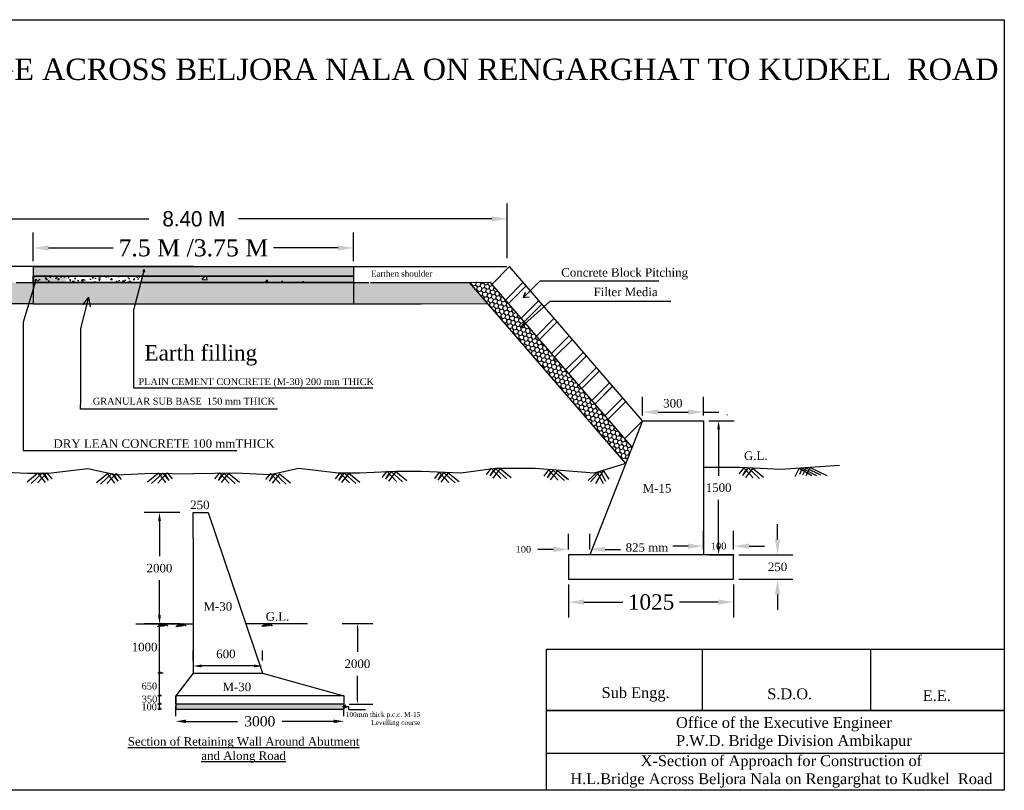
# Model space of a CAD drawing. Header units: inches. Extents: x -569 to 1089, y 58 to 242.
# Tile 4 of 5: x -18 to -7, y 58 to 67. Entities that reach past the tile are written whole.
import ezdxf

# ---------------------------------------------------------------- set-up
doc = ezdxf.new("R2010")
doc.units = ezdxf.units.IN
doc.header["$MEASUREMENT"] = 0
doc.dimstyles.get("Standard").update_dxf_attribs({"dimtxt": 0.18, "dimasz": 0.18, "dimexe": 0.18, "dimexo": 0.0625, "dimgap": 0.09, "dimtad": 0, "dimtih": 1, "dimtoh": 1, "dimdec": 4, "dimzin": 0, "dimdsep": 46, "dimtxsty": 'Standard', "dimcen": 0.09, "dimadec": 0, "dimazin": 0, "dimtfac": 1, "dimtdec": 4, "dimtofl": 0, "dimtmove": 0, "dimatfit": 3, "dimfxl": 1, "dimtolj": 1, "dimtzin": 0, "dimarcsym": 0})
pattern_1 = [(135, (-32.121647, -9e-14), (-0.014008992, 0.052282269), [0.03125, -0.0625]), (15, (-32.121647, -9e-14), (0.052282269, -0.014008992), [0.03125, -0.0625]), (75, (-32.121647, -9e-14), (0.038273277, 0.038273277), [-0.0625, 0.03125])]
pattern_2 = [(50, (0, 0), (0.14345204, -0.01255043), [0.015, -0.165]), (355, (0, 0), (-0.02775027, 0.15043843), [0.012, -0.132]), (100.4514, (0.01195, -0.00105), (0.11570188, 0.1378879), [0.01274804, -0.14022842]), (46.1842, (0, 0.04), (0.2134482, -0.0331038), [0.0225, -0.2475]), (96.6356, (0.01779, 0.03724), (0.18693254, 0.1948236), [0.01912206, -0.2103426]), (351.1842, (0, 0.04), (0.1869324, 0.1948237), [0.018, -0.198]), (21, (0.02, 0.03), (0.1193814, -0.08052378), [0.015, -0.165]), (326, (0.02, 0.03), (0.04866307, 0.14503), [0.012, -0.132]), (71.4514, (0.02995, 0.02329), (0.16804453, 0.0645061), [0.01274804, -0.14022842]), (37.5, (0, 0), (0.00243197, 0.06657877), [0, -0.1304, 0, -0.134, 0, -0.1325]), (7.5, (0, 0), (0.05261391, 0.07888234), [0, -0.0764, 0, -0.1274, 0, -0.0505]), (327.5, (-0.0446, 0), (0.106764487, -0.004510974), [0, -0.05, 0, -0.156, 0, -0.207]), (317.5, (-0.0646, 0), (0.11663723, 0.020021), [0, -0.065, 0, -0.1036, 0, -0.147])]

# ---------------------------------------------------------------- blocks, each defined once
blk = doc.blocks.new('*D8')
at = {"color": 0, "lineweight": -2, "transparency": 16777216}
for p, q in [((-11.667, 59.987), (-11.667, 59.6)), ((-9.733, 59.987), (-9.733, 59.6)), ((-11.487, 59.78), (-11.031, 59.78)), ((-9.913, 59.78), (-10.369, 59.78))]:
    blk.add_line(p, q, dxfattribs=at)
at = {"color": 0, "transparency": 16777216}
for points in [[(-11.487, 59.81), (-11.487, 59.75), (-11.667, 59.78)], [(-9.913, 59.81), (-9.913, 59.75), (-9.733, 59.78)]]:
    blk.add_solid(points, dxfattribs=at)
at = {"layer": 'Defpoints', "color": 0, "transparency": 16777216}
for p in [(-11.667, 60.049), (-9.733, 60.049), (-9.733, 59.78)]:
    blk.add_point(p, dxfattribs=at)
at = {"color": 0, "transparency": 16777216, "insert": (-10.7, 59.78), "char_height": 0.18, "attachment_point": 5}
blk.add_mtext('\\A1;{\\fTimes New Roman|b0|i0|c0|p18;1025}', dxfattribs=at)
blk = doc.blocks.new('*D9')
at = {"color": 0, "lineweight": -2, "transparency": 16777216}
for p, q in [((-9.219, 60.515), (-9.219, 60.695)), ((-9.671, 60.335), (-9.039, 60.335)), ((-9.671, 60.049), (-9.039, 60.049)), ((-9.219, 59.869), (-9.219, 59.689))]:
    blk.add_line(p, q, dxfattribs=at)
at = {"color": 0, "transparency": 16777216}
for points in [[(-9.249, 60.515), (-9.189, 60.515), (-9.219, 60.335)], [(-9.249, 59.869), (-9.189, 59.869), (-9.219, 60.049)]]:
    blk.add_solid(points, dxfattribs=at)
at = {"layer": 'Defpoints', "color": 0, "transparency": 16777216}
for p in [(-9.733, 60.335), (-9.733, 60.049), (-9.219, 60.049)]:
    blk.add_point(p, dxfattribs=at)
at = {"color": 0, "transparency": 16777216, "insert": (-9.219, 60.192), "char_height": 0.18, "attachment_point": 5}
blk.add_mtext('\\A1;{\\fTimes New Roman|b0|i0|c0|p18;\\H0.5556x;250}', dxfattribs=at)
blk = doc.blocks.new('*D10')
at = {"color": 0, "lineweight": -2, "transparency": 16777216}
for p, q in [((-10.086, 60.398), (-10.086, 60.616)), ((-9.733, 60.398), (-9.733, 60.616)), ((-10.266, 60.436), (-10.446, 60.436)), ((-9.553, 60.436), (-9.373, 60.436))]:
    blk.add_line(p, q, dxfattribs=at)
at = {"color": 0, "transparency": 16777216}
for points in [[(-10.266, 60.466), (-10.266, 60.406), (-10.086, 60.436)], [(-9.553, 60.466), (-9.553, 60.406), (-9.733, 60.436)]]:
    blk.add_solid(points, dxfattribs=at)
at = {"layer": 'Defpoints', "color": 0, "transparency": 16777216}
for p in [(-9.733, 60.436), (-10.086, 60.335), (-9.733, 60.335)]:
    blk.add_point(p, dxfattribs=at)
at = {"color": 0, "transparency": 16777216, "insert": (-9.909, 60.436), "char_height": 0.18, "attachment_point": 5}
blk.add_mtext('\\A1;{\\fTimes New Roman|b0|i0|c0|p18;\\H0.4444x;100}', dxfattribs=at)
blk = doc.blocks.new('*D11')
at = {"color": 0, "lineweight": -2, "transparency": 16777216}
for p, q in [((-11.667, 60.398), (-11.667, 60.578)), ((-11.418, 60.398), (-11.418, 60.578)), ((-11.847, 60.398), (-12.027, 60.398)), ((-11.238, 60.398), (-11.058, 60.398))]:
    blk.add_line(p, q, dxfattribs=at)
at = {"color": 0, "transparency": 16777216}
for points in [[(-11.847, 60.428), (-11.847, 60.368), (-11.667, 60.398)], [(-11.238, 60.428), (-11.238, 60.368), (-11.418, 60.398)]]:
    blk.add_solid(points, dxfattribs=at)
at = {"layer": 'Defpoints', "color": 0, "transparency": 16777216}
for p in [(-11.667, 60.398), (-11.667, 60.335), (-11.418, 60.335)]:
    blk.add_point(p, dxfattribs=at)
at = {"color": 0, "transparency": 16777216, "insert": (-12.196, 60.398), "char_height": 0.18, "attachment_point": 5}
blk.add_mtext('\\A1;{\\fTimes New Roman|b0|i0|c0|p18;\\H0.4444x;100}', dxfattribs=at)
blk = doc.blocks.new('*D12')
at = {"color": 0, "lineweight": -2, "transparency": 16777216}
for p, q in [((-19.726, 63.808), (-19.726, 64.45)), ((-12.386, 63.808), (-12.386, 64.45)), ((-19.546, 64.27), (-16.581, 64.27)), ((-12.566, 64.27), (-15.531, 64.27))]:
    blk.add_line(p, q, dxfattribs=at)
at = {"color": 0, "transparency": 16777216}
for points in [[(-19.546, 64.3), (-19.546, 64.24), (-19.726, 64.27)], [(-12.566, 64.3), (-12.566, 64.24), (-12.386, 64.27)]]:
    blk.add_solid(points, dxfattribs=at)
at = {"layer": 'Defpoints', "color": 0, "transparency": 16777216}
for p in [(-12.386, 64.27), (-19.726, 63.746), (-12.386, 63.746)]:
    blk.add_point(p, dxfattribs=at)
at = {"color": 0, "transparency": 16777216, "insert": (-16.056, 64.27), "char_height": 0.18, "attachment_point": 5}
blk.add_mtext('\\A1;8.40 M', dxfattribs=at)
blk = doc.blocks.new('*D13')
at = {"color": 0, "lineweight": -2, "transparency": 16777216}
for p, q in [((-17.936, 63.775), (-17.936, 64.109)), ((-14.186, 63.775), (-14.186, 64.109)), ((-17.756, 63.929), (-16.999, 63.929)), ((-14.366, 63.929), (-15.122, 63.929))]:
    blk.add_line(p, q, dxfattribs=at)
at = {"color": 0, "transparency": 16777216}
for points in [[(-17.756, 63.959), (-17.756, 63.899), (-17.936, 63.929)], [(-14.366, 63.959), (-14.366, 63.899), (-14.186, 63.929)]]:
    blk.add_solid(points, dxfattribs=at)
at = {"layer": 'Defpoints', "color": 0, "transparency": 16777216}
for p in [(-14.186, 63.929), (-17.936, 63.712), (-14.186, 63.712)]:
    blk.add_point(p, dxfattribs=at)
at = {"color": 0, "transparency": 16777216, "insert": (-16.061, 63.929), "char_height": 0.18, "attachment_point": 5}
blk.add_mtext('\\A1;{\\fTimes New Roman|b0|i0|c0|p18;\\H1.111x;7.5 M /3.75 M}', dxfattribs=at)
blk = doc.blocks.new('*D14')
at = {"color": 0, "lineweight": -2, "transparency": 16777216}
for p, q in [((-10.023, 61.905), (-9.729, 61.905)), ((-9.909, 61.805), (-9.909, 61.261)), ((-9.909, 60.435), (-9.909, 60.979)), ((-10.023, 60.335), (-9.729, 60.335))]:
    blk.add_line(p, q, dxfattribs=at)
at = {"color": 0, "transparency": 16777216}
for points in [[(-9.926, 61.805), (-9.893, 61.805), (-9.909, 61.905)], [(-9.926, 60.435), (-9.893, 60.435), (-9.909, 60.335)]]:
    blk.add_solid(points, dxfattribs=at)
at = {"layer": 'Defpoints', "color": 0, "transparency": 16777216}
for p in [(-10.086, 61.905), (-10.086, 60.335), (-9.909, 60.335)]:
    blk.add_point(p, dxfattribs=at)
at = {"color": 0, "transparency": 16777216, "insert": (-9.909, 61.12), "char_height": 0.18, "attachment_point": 5}
blk.add_mtext('\\A1;{\\fTimes New Roman|b0|i0|c186|p18;\\H0.5556x;1500}', dxfattribs=at)
blk = doc.blocks.new('*D15')
at = {"color": 0, "lineweight": -2, "transparency": 16777216}
for p, q in [((-10.799, 61.967), (-10.799, 62.187)), ((-10.086, 61.967), (-10.086, 62.187)), ((-10.619, 62.007), (-10.266, 62.007)), ((-10.086, 62.007), (-9.906, 62.007))]:
    blk.add_line(p, q, dxfattribs=at)
at = {"color": 0, "transparency": 16777216}
for points in [[(-10.619, 62.037), (-10.619, 61.977), (-10.799, 62.007)], [(-10.266, 62.037), (-10.266, 61.977), (-10.086, 62.007)]]:
    blk.add_solid(points, dxfattribs=at)
at = {"layer": 'Defpoints', "color": 0, "transparency": 16777216}
for p in [(-10.086, 62.007), (-10.799, 61.905), (-10.086, 61.905)]:
    blk.add_point(p, dxfattribs=at)
at = {"color": 0, "transparency": 16777216, "insert": (-9.809, 62.007), "char_height": 0.18, "attachment_point": 5}
blk.add_mtext('\\A1;{\\fTimes New Roman|b0|i0|c186|p18;\\H0.4444x;.}', dxfattribs=at)
blk = doc.blocks.new('*D16')
at = {"color": 0, "lineweight": -2, "transparency": 16777216}
for p, q in [((-16.22, 60.83), (-16.638, 60.83)), ((-16.458, 60.73), (-16.458, 60.318)), ((-16.458, 59.625), (-16.458, 60.037)), ((-16.22, 59.525), (-16.638, 59.525))]:
    blk.add_line(p, q, dxfattribs=at)
at = {"color": 0, "transparency": 16777216}
for points in [[(-16.475, 60.73), (-16.441, 60.73), (-16.458, 60.83)], [(-16.475, 59.625), (-16.441, 59.625), (-16.458, 59.525)]]:
    blk.add_solid(points, dxfattribs=at)
at = {"layer": 'Defpoints', "color": 0, "transparency": 16777216}
for p in [(-16.158, 60.83), (-16.458, 59.525), (-16.158, 59.525)]:
    blk.add_point(p, dxfattribs=at)
at = {"color": 0, "transparency": 16777216, "insert": (-16.458, 60.177), "char_height": 0.18, "attachment_point": 5}
blk.add_mtext('\\A1;{\\fTimes New Roman|b0|i0|c186|p18;\\H0.5556x;2000}', dxfattribs=at)
blk = doc.blocks.new('*D17')
at = {"color": 0, "lineweight": -2, "transparency": 16777216}
for p, q in [((-14.32, 59.528), (-13.96, 59.528)), ((-14.14, 59.478), (-14.14, 59.198)), ((-14.14, 58.636), (-14.14, 58.916)), ((-14.236, 58.586), (-13.96, 58.586))]:
    blk.add_line(p, q, dxfattribs=at)
at = {"color": 0, "transparency": 16777216}
for points in [[(-14.148, 59.478), (-14.132, 59.478), (-14.14, 59.528)], [(-14.148, 58.636), (-14.132, 58.636), (-14.14, 58.586)]]:
    blk.add_solid(points, dxfattribs=at)
at = {"layer": 'Defpoints', "color": 0, "transparency": 16777216}
for p in [(-14.383, 59.528), (-14.14, 59.528), (-14.298, 58.586)]:
    blk.add_point(p, dxfattribs=at)
at = {"color": 0, "transparency": 16777216, "insert": (-14.14, 59.057), "char_height": 0.18, "attachment_point": 5}
blk.add_mtext('\\A1;{\\fTimes New Roman|b0|i0|c186|p18;\\H0.5556x;2000}', dxfattribs=at)
blk = doc.blocks.new('*D18')
at = {"color": 0, "lineweight": -2, "transparency": 16777216}
for p, q in [((-16.267, 58.445), (-16.267, 58.563)), ((-14.298, 58.445), (-14.298, 58.563)), ((-16.147, 58.383), (-15.543, 58.383)), ((-14.418, 58.383), (-15.022, 58.383))]:
    blk.add_line(p, q, dxfattribs=at)
at = {"color": 0, "transparency": 16777216}
for points in [[(-16.147, 58.403), (-16.147, 58.363), (-16.267, 58.383)], [(-14.418, 58.403), (-14.418, 58.363), (-14.298, 58.383)]]:
    blk.add_solid(points, dxfattribs=at)
at = {"layer": 'Defpoints', "color": 0, "transparency": 16777216}
for p in [(-16.267, 58.383), (-14.298, 58.383), (-14.298, 58.383)]:
    blk.add_point(p, dxfattribs=at)
at = {"color": 0, "transparency": 16777216, "insert": (-15.283, 58.383), "char_height": 0.18, "attachment_point": 5}
blk.add_mtext('\\A1;{\\fTimes New Roman|b0|i0|c186|p18;\\H0.6667x;3000}', dxfattribs=at)
blk = doc.blocks.new('*D19')
at = {"color": 0, "lineweight": -2, "transparency": 16777216}
for p, q in [((-16.065, 59.094), (-16.065, 59.212)), ((-15.25, 59.094), (-15.25, 59.212)), ((-15.35, 59.032), (-15.965, 59.032))]:
    blk.add_line(p, q, dxfattribs=at)
at = {"color": 0, "transparency": 16777216}
for points in [[(-15.965, 59.048), (-15.965, 59.015), (-16.065, 59.032)], [(-15.35, 59.048), (-15.35, 59.015), (-15.25, 59.032)]]:
    blk.add_solid(points, dxfattribs=at)
at = {"layer": 'Defpoints', "color": 0, "transparency": 16777216}
for p in [(-16.065, 59.032), (-15.25, 59.032), (-15.25, 59.032)]:
    blk.add_point(p, dxfattribs=at)
at = {"color": 0, "transparency": 16777216, "insert": (-15.68, 59.172), "char_height": 0.06, "attachment_point": 5}
blk.add_mtext('\\A1;{\\fTimes New Roman|b0|i0|c186|p18;\\H1.667x;600}', dxfattribs=at)

msp = doc.modelspace()

# ---------------------------------------------------------------- hatches: boundary and pattern name
h = msp.add_hatch()
h.set_pattern_fill('AR-CONC', color=256, scale=0.015, style=0)
h.set_pattern_definition([(50, (0, 0), (0.10758903, -0.00941282), [0.01125, -0.12375]), (355, (0, 0), (-0.0208127, 0.11282882), [0.009, -0.099]), (100.4514, (0.00897, -0.00078), (0.0867764, 0.10341593), [0.00956103, -0.10517132]), (46.1842, (0, 0.03), (0.16008616, -0.02482785), [0.016875, -0.185625]), (96.6356, (0.01334, 0.02793), (0.1401994, 0.14611768), [0.01434154, -0.15775695]), (351.1842, (0, 0.03), (0.1401993, 0.1461178), [0.0135, -0.1485]), (21, (0.015, 0.0225), (0.08953606, -0.06039283), [0.01125, -0.12375]), (326, (0.015, 0.0225), (0.0364973, 0.1087725), [0.009, -0.099]), (71.4514, (0.02246, 0.01747), (0.1260334, 0.04837957), [0.00956103, -0.10517132]), (37.5, (0, 0), (0.001823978, 0.049934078), [0, -0.0978, 0, -0.1005, 0, -0.099375]), (7.5, (0, 0), (0.03946043, 0.059161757), [0, -0.0573, 0, -0.09555, 0, -0.037875]), (327.5, (-0.03345, 0), (0.080073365, -0.00338323), [0, -0.0375, 0, -0.117, 0, -0.15525]), (317.5, (-0.04845, 0), (0.087477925, 0.01501575), [0, -0.04875, 0, -0.0777, 0, -0.11025])])
h.paths.add_polyline_path([(-14.18582, 63.59955), (-14.18582, 63.71205), (-17.93517, 63.71205), (-17.93517, 63.59955)])
at = {"true_color": 0x603913}
h = msp.add_hatch(dxfattribs=at)
h.set_pattern_fill('AR-SAND', color=39, angle=45, style=0)
h.set_pattern_definition([(97.5, (-32.1216, -9e-14), (1.407013, 1.317927), [0, -1.52, 0, -1.7, 0, -1.625]), (127.5, (-32.1216, -9e-14), (0.74414, 3.24698), [0, -0.82, 0, -1.37, 0, -0.525]), (167.5, (-31.2519, -0.8697), (-2.19803, 2.206032), [0, -0.5, 0, -1.8, 0, -2.35]), (177.5, (-31.252, -0.8697), (-1.50504, 2.74626), [0, -0.25, 0, -1.18, 0, -1.35])])
h.paths.add_polyline_path([(-12.74602, 63.71205), (-12.98798, 63.71205), (-10.99616, 61.40515), (-10.92072, 61.59666)])
h = msp.add_hatch()
h.set_pattern_fill('AR-CONC', color=256, scale=0.1, style=0)
h.set_pattern_definition([(50, (0, 0), (0.71726, -0.062752), [0.075, -0.825]), (355, (0, 0), (-0.138751, 0.752192), [0.06, -0.66]), (100.4514, (0.0598, -0.0052), (0.5785094, 0.6894395), [0.06374, -0.701142]), (46.1842, (0, 0.2), (1.067241, -0.165519), [0.1125, -1.2375]), (96.6356, (0.0889, 0.1862), (0.934663, 0.974118), [0.09561, -1.051713]), (351.1842, (0, 0.2), (0.934662, 0.974119), [0.09, -0.99]), (21, (0.1, 0.15), (0.596907, -0.402619), [0.075, -0.825]), (326, (0.1, 0.15), (0.243315, 0.72515), [0.06, -0.66]), (71.4514, (0.14974, 0.11645), (0.8402226, 0.3225305), [0.06374, -0.701142]), (37.5, (0, 0), (0.0121599, 0.3328939), [0, -0.652, 0, -0.67, 0, -0.6625]), (7.5, (0, 0), (0.2630695, 0.3944117), [0, -0.382, 0, -0.637, 0, -0.2525]), (327.5, (-0.223, 0), (0.5338224, -0.0225549), [0, -0.25, 0, -0.78, 0, -1.035]), (317.5, (-0.323, 0), (0.5831862, 0.100105), [0, -0.325, 0, -0.518, 0, -0.735])])
h.paths.add_polyline_path([(-16.65891, 63.59955), (-17.93582, 63.59955), (-17.93582, 63.52455), (-16.67831, 63.52455)])
h.paths.add_polyline_path([(-14.18582, 63.59955), (-16.65891, 63.59955), (-16.67831, 63.52455), (-14.18582, 63.52455)])
h.paths.add_polyline_path([(-16.67831, 63.52455), (-16.65891, 63.59955), (-17.53703, 63.59955), (-17.55957, 63.52455)])
h = msp.add_hatch()
h.set_pattern_fill('AR-CONC', color=256, scale=0.02, style=0)
h.set_pattern_definition(pattern_2)
h.paths.add_polyline_path([(-17.53703, 63.59955), (-17.93582, 63.59955), (-17.93582, 63.52455), (-17.55957, 63.52455)])
h.paths.add_polyline_path([(-14.18582, 63.59955), (-16.23689, 63.59955, -0.67447455), (-16.25896, 63.59955), (-16.65891, 63.59955), (-16.67831, 63.52455), (-14.18582, 63.52455)])
h = msp.add_hatch()
h.set_pattern_fill('AR-CONC', color=256, scale=0.02, style=0)
h.set_pattern_definition(pattern_2)
h.paths.add_polyline_path([(-16.65891, 63.59955), (-17.93582, 63.59955), (-17.93582, 63.52455), (-16.67831, 63.52455)])
h = msp.add_hatch()
h.set_pattern_fill('AR-CONC', color=256, scale=0.25, style=0)
h.paths.add_polyline_path([(-14.18582, 63.59955), (-17.53703, 63.59955), (-17.55957, 63.52455), (-14.18582, 63.52455)])
h = msp.add_hatch(dxfattribs=at)
h.set_pattern_fill('HONEY', color=39, scale=0.25, angle=45, style=0)
h.paths.add_polyline_path([(-16.06082, 63.27455), (-16.06082, 63.52455), (-18.13505, 63.52455), (-19.29497, 63.52523), (-19.50943, 63.27685), (-18.72805, 63.27455), (-18.13505, 63.27455), (-17.93582, 63.27455)])
h = msp.add_hatch(dxfattribs=at)
h.set_pattern_fill('HONEY', color=39, scale=0.25, angle=45, style=0)
h.set_pattern_definition(pattern_1)
h.paths.add_polyline_path([(-16.06082, 63.27455), (-16.06082, 63.52455), (-13.9866, 63.52455), (-12.82668, 63.52523), (-12.61222, 63.27685), (-13.3936, 63.27455), (-13.9866, 63.27455), (-14.18582, 63.27455)])
h = msp.add_hatch(dxfattribs=at)
h.set_pattern_fill('HONEY', color=39, scale=0.25, angle=45, style=0)
h.set_pattern_definition(pattern_1)
h.paths.add_polyline_path([(-12.58608, 63.52669), (-12.82668, 63.52523), (-10.99616, 61.40515), (-10.92072, 61.59666)])
h = msp.add_hatch()
h.set_pattern_fill('AR-CONC', color=256, scale=0.01125, style=0)
h.set_pattern_definition([(50, (-15.50348, 26.416365), (0.08069177, -0.00705962), [0.0084375, -0.0928125]), (355, (-15.50348, 26.416365), (-0.01560953, 0.08462162), [0.00675, -0.07425]), (100.4514, (-15.496755, 26.41578), (0.0650823, 0.07756195), [0.00717077, -0.07887849]), (46.1842, (-15.50348, 26.43887), (0.12006462, -0.0186209), [0.01265625, -0.13921875]), (96.6356, (-15.49347, 26.43731), (0.10514955, 0.10958826), [0.01075616, -0.1183177]), (351.1842, (-15.50348, 26.43887), (0.10514947, 0.10958834), [0.010125, -0.111375]), (21, (-15.49223, 26.43324), (0.06715204, -0.04529463), [0.0084375, -0.0928125]), (326, (-15.49223, 26.43324), (0.02737297, 0.08157938), [0.00675, -0.07425]), (71.4514, (-15.48663, 26.429466), (0.09452505, 0.03628468), [0.00717077, -0.07887849]), (37.5, (-15.50348, 26.416365), (0.001367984, 0.037450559), [0, -0.07335, 0, -0.075375, 0, -0.07453125]), (7.5, (-15.50348, 26.416365), (0.029595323, 0.04437132), [0, -0.042975, 0, -0.0716625, 0, -0.02840625]), (327.5, (-15.528567, 26.416365), (0.060055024, -0.002537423), [0, -0.028125, 0, -0.08775, 0, -0.1164375]), (317.5, (-15.539817, 26.416365), (0.06560844, 0.01126181), [0, -0.0365625, 0, -0.058275, 0, -0.0826875])])
h.paths.add_polyline_path([(-16.26711, 58.58632), (-16.26711, 58.52698), (-14.29826, 58.52698), (-14.29826, 58.58632)])

# ---------------------------------------------------------------- linework, layer by layer
for p, q in [((-16.06017, 63.71205), (-19.73003, 63.71205)), ((-17.93582, 63.74955), (-17.93582, 63.74955)), ((-17.93582, 63.71205), (-17.93582, 63.67455)), ((-17.93582, 63.71205), (-17.93582, 63.27455)), ((-17.93517, 63.71205), (-14.18517, 63.71205)), ((-16.63889, 63.67693), (-16.76221, 63.20016)), ((-16.63889, 63.67693), (-16.65855, 63.65499)), ((-16.63889, 63.67693), (-16.63233, 63.64714)), ((-16.06017, 63.71205), (-12.39031, 63.71205)), ((-14.18648, 63.67455), (-14.18648, 63.67455)), ((-14.18582, 63.74955), (-14.18582, 63.74955)), ((-14.18582, 63.71205), (-14.18582, 63.67455)), ((-14.18582, 63.71205), (-14.18582, 63.27455)), ((-12.35738, 63.71063), (-12.5655, 63.50284)), ((-10.79928, 61.90491), (-12.35738, 63.71063)), ((-10.79928, 61.90491), (-12.35738, 63.71063)), ((-17.9038, 63.56302), (-18.05538, 63.05873)), ((-17.93582, 63.59955), (-14.18582, 63.59955)), ((-17.9038, 63.56302), (-17.91362, 63.5511)), ((-17.9038, 63.56302), (-17.90283, 63.54833)), ((-18.13505, 63.52455), (-14.00741, 63.52455)), ((-12.82668, 63.52523), (-12.58608, 63.52669)), ((-10.99616, 61.40515), (-12.82668, 63.52523)), ((-10.92072, 61.59666), (-12.58608, 63.52669)), ((-12.19858, 63.5266), (-12.40672, 63.31883)), ((-12.16306, 63.48543), (-12.37053, 63.27689)), ((-12.00499, 63.53834), (-12.19331, 63.34907)), ((-10.60913, 63.53834), (-12.00499, 63.53834)), ((-17.2907, 63.35279), (-17.38399, 62.98583)), ((-17.2907, 63.35279), (-17.35835, 63.26353)), ((-17.2907, 63.35279), (-17.27141, 63.24103)), ((-12.01621, 63.31362), (-12.22337, 63.10634)), ((-12.19331, 63.34907), (-12.17317, 63.40832)), ((-12.17317, 63.40832), (-12.19331, 63.34907)), ((-12.19331, 63.34907), (-12.12953, 63.35801)), ((-17.93582, 63.27455), (-18.59576, 63.27455)), ((-17.93582, 63.27455), (-13.41439, 63.27455)), ((-16.76221, 63.20016), (-16.76221, 62.28951)), ((-14.18582, 63.27455), (-13.52589, 63.27455)), ((-13.9866, 63.27455), (-13.3936, 63.27455)), ((-11.88473, 63.30089), (-12.21603, 63.00575)), ((-11.98018, 63.27187), (-12.18716, 63.06438)), ((-10.46697, 63.30089), (-11.88473, 63.30089)), ((-11.83484, 63.10505), (-12.04293, 62.89723)), ((-18.05538, 63.05873), (-18.05334, 61.55462)), ((-17.38399, 62.98583), (-17.38399, 62.09463)), ((-12.21603, 63.00575), (-12.20343, 63.04213)), ((-12.21603, 63.00575), (-12.17821, 63.01064)), ((-11.79967, 63.06429), (-12.00675, 62.85529)), ((-11.65789, 62.89911), (-11.86581, 62.69108)), ((-11.62186, 62.85735), (-11.8296, 62.64912)), ((-11.49326, 62.709), (-11.70117, 62.50097)), ((-11.49326, 62.709), (-11.70117, 62.50097)), ((-11.45723, 62.66724), (-11.66496, 62.459)), ((-11.45723, 62.66724), (-11.66496, 62.459)), ((-11.33891, 62.5303), (-11.54723, 62.32274)), ((-11.30368, 62.48947), (-11.51105, 62.28081)), ((-16.76221, 62.28951), (-13.95916, 62.28951)), ((-11.18489, 62.3518), (-11.39284, 62.14382)), ((-11.18665, 62.35012), (-11.39284, 62.14382)), ((-11.14892, 62.31011), (-11.35663, 62.10185)), ((-11.15062, 62.30836), (-11.35663, 62.10185)), ((-11.03064, 62.17304), (-11.23856, 61.96501)), ((-17.38384, 62.04221), (-17.38399, 62.09463)), ((-10.99461, 62.13128), (-11.20235, 61.92305)), ((-15.07607, 62.04221), (-17.38384, 62.04221)), ((-10.79928, 61.90491), (-11.41768, 60.33511)), ((-10.79928, 61.90491), (-11.00742, 61.69714)), ((-10.79928, 61.90491), (-10.08552, 61.90491)), ((-10.08552, 61.90491), (-10.08552, 60.33511)), ((-18.05334, 61.55462), (-15.55044, 61.55462)), ((-9.61404, 61.35403), (-9.67126, 61.28176)), ((-9.56376, 61.35163), (-9.63093, 61.26279)), ((-9.61404, 61.35403), (-9.5028, 61.23435)), ((-9.56376, 61.35163), (-9.42925, 61.22961)), ((-9.56376, 61.35163), (-9.56376, 61.35163)), ((-8.88199, 61.35349), (-8.925, 61.26804)), ((-8.83713, 61.35648), (-8.88639, 61.25765)), ((-8.88199, 61.35349), (-8.7173, 61.27169)), ((-8.83713, 61.35648), (-8.64088, 61.26307)), ((-17.88106, 61.29072), (-18.00914, 61.18548)), ((-17.82718, 61.29328), (-17.96168, 61.17126)), ((-17.7769, 61.29568), (-17.88813, 61.176)), ((-17.88106, 61.29072), (-17.7956, 61.18074)), ((-17.82718, 61.29328), (-17.82718, 61.29328)), ((-17.82718, 61.29328), (-17.76001, 61.20444)), ((-17.80025, 61.27056), (-17.76001, 61.20444)), ((-17.7769, 61.29568), (-17.71968, 61.22341)), ((-17.06851, 61.28255), (-17.19658, 61.17731)), ((-17.01462, 61.28512), (-17.14913, 61.16309)), ((-16.96435, 61.28751), (-17.07558, 61.16783)), ((-17.06851, 61.28255), (-16.98305, 61.17257)), ((-17.01462, 61.28512), (-17.01462, 61.28512)), ((-17.01462, 61.28512), (-16.94746, 61.19627)), ((-16.9877, 61.26239), (-16.94746, 61.19627)), ((-16.96435, 61.28751), (-16.90713, 61.21524)), ((-16.47133, 61.28974), (-16.59941, 61.1845)), ((-16.41745, 61.29231), (-16.55196, 61.17028)), ((-16.36717, 61.2947), (-16.47841, 61.17502)), ((-16.47133, 61.28974), (-16.38587, 61.17976)), ((-16.41745, 61.29231), (-16.41745, 61.29231)), ((-16.41745, 61.29231), (-16.35028, 61.20346)), ((-16.39052, 61.26958), (-16.35028, 61.20346)), ((-16.36717, 61.2947), (-16.30995, 61.22243)), ((-15.75447, 61.2947), (-15.8117, 61.22243)), ((-15.7042, 61.29231), (-15.77136, 61.20346)), ((-15.73113, 61.26958), (-15.77136, 61.20346)), ((-15.75447, 61.2947), (-15.64324, 61.17502)), ((-15.65032, 61.28974), (-15.73577, 61.17976)), ((-15.7042, 61.29231), (-15.56969, 61.17028)), ((-15.7042, 61.29231), (-15.7042, 61.29231)), ((-15.65032, 61.28974), (-15.52224, 61.1845)), ((-15.1573, 61.28751), (-15.21452, 61.21524)), ((-15.10702, 61.28512), (-15.17419, 61.19627)), ((-15.13395, 61.26239), (-15.17419, 61.19627)), ((-15.1573, 61.28751), (-15.04607, 61.16783)), ((-15.05314, 61.28255), (-15.1386, 61.17257)), ((-15.10702, 61.28512), (-14.97252, 61.16309)), ((-15.10702, 61.28512), (-15.10702, 61.28512)), ((-15.05314, 61.28255), (-14.92506, 61.17731)), ((-14.34474, 61.29568), (-14.40197, 61.22341)), ((-14.29447, 61.29328), (-14.36163, 61.20444)), ((-14.3214, 61.27056), (-14.36163, 61.20444)), ((-14.34474, 61.29568), (-14.23351, 61.176)), ((-14.24059, 61.29072), (-14.32604, 61.18074)), ((-14.29447, 61.29328), (-14.15996, 61.17126)), ((-14.29447, 61.29328), (-14.29447, 61.29328)), ((-14.24059, 61.29072), (-14.11251, 61.18548)), ((-13.79507, 61.31339), (-13.85229, 61.24112)), ((-13.74479, 61.311), (-13.81196, 61.22216)), ((-13.77172, 61.28828), (-13.81196, 61.22216)), ((-13.79507, 61.31339), (-13.68384, 61.19372)), ((-13.69091, 61.30844), (-13.77637, 61.19846)), ((-13.74479, 61.311), (-13.61029, 61.18897)), ((-13.74479, 61.311), (-13.74479, 61.311)), ((-13.69091, 61.30844), (-13.56284, 61.2032)), ((-13.18128, 61.30139), (-13.2385, 61.22912)), ((-13.131, 61.299), (-13.19817, 61.21016)), ((-13.15793, 61.27627), (-13.19817, 61.21016)), ((-13.18128, 61.30139), (-13.07005, 61.18171)), ((-13.07712, 61.29643), (-13.16258, 61.18645)), ((-13.131, 61.299), (-12.9965, 61.17697)), ((-13.131, 61.299), (-13.131, 61.299)), ((-13.07712, 61.29643), (-12.94904, 61.19119)), ((-12.5727, 61.34883), (-12.62992, 61.27656)), ((-12.52243, 61.34644), (-12.58959, 61.2576)), ((-12.54935, 61.32371), (-12.58959, 61.2576)), ((-12.5727, 61.34883), (-12.46147, 61.22915)), ((-12.46854, 61.34388), (-12.554, 61.23389)), ((-12.52243, 61.34644), (-12.38792, 61.22441)), ((-12.52243, 61.34644), (-12.52243, 61.34644)), ((-12.46854, 61.34388), (-12.34047, 61.23863)), ((-11.90093, 61.32863), (-11.95815, 61.25636)), ((-11.85065, 61.32623), (-11.91782, 61.23739)), ((-11.87758, 61.30351), (-11.91782, 61.23739)), ((-11.90093, 61.32863), (-11.7897, 61.20895)), ((-11.79677, 61.32367), (-11.88223, 61.21369)), ((-11.85065, 61.32623), (-11.71615, 61.20421)), ((-11.85065, 61.32623), (-11.85065, 61.32623)), ((-11.79677, 61.32367), (-11.6863, 61.2283)), ((-11.79677, 61.32367), (-11.66869, 61.21843)), ((-11.33266, 61.30162), (-11.43738, 61.20462)), ((-11.29702, 61.31259), (-11.40893, 61.1904)), ((-11.26253, 61.3232), (-11.35203, 61.16909)), ((-11.33266, 61.30162), (-11.26194, 61.16909)), ((-11.29702, 61.31259), (-11.23349, 61.19751)), ((-11.26253, 61.3232), (-11.19556, 61.2212)), ((-9.59069, 61.32891), (-9.63093, 61.26279)), ((-9.50988, 61.34907), (-9.59534, 61.23909)), ((-9.50988, 61.34907), (-9.3818, 61.24383)), ((-8.96686, 61.34784), (-9.01581, 61.24869)), ((-8.96686, 61.34784), (-8.81659, 61.2621)), ((-8.9297, 61.35032), (-8.96213, 61.27694)), ((-8.9297, 61.35032), (-8.76164, 61.26507)), ((-16.06537, 60.52836), (-16.06537, 60.8307)), ((-16.06537, 60.8307), (-15.88949, 60.8307)), ((-15.88949, 60.8307), (-15.24991, 58.94908)), ((-16.06537, 60.52836), (-16.06537, 58.94908)), ((-10.08552, 60.33511), (-11.66684, 60.33511)), ((-11.66684, 60.33511), (-11.66684, 60.33511)), ((-11.66684, 60.33511), (-11.66684, 60.04932)), ((-9.73312, 60.33511), (-10.08552, 60.33511)), ((-9.73312, 60.04932), (-9.73312, 60.33511)), ((-11.66684, 60.04932), (-9.73312, 60.04932)), ((-16.73483, 59.52496), (-16.06537, 59.52496)), ((-16.42154, 59.52496), (-16.48167, 59.49133)), ((-16.4454, 59.53429), (-16.47051, 59.51563)), ((-16.45795, 59.52496), (-16.4663, 59.53356)), ((-16.4663, 59.53356), (-16.44945, 59.51554)), ((-16.40836, 59.52496), (-16.46476, 59.49169)), ((-16.45794, 58.52618), (-16.45795, 59.52496)), ((-16.45795, 59.52496), (-16.44945, 59.51554)), ((-16.39811, 59.52496), (-16.44743, 59.49267)), ((-16.38761, 59.52496), (-16.43058, 59.49559)), ((-16.42475, 59.52316), (-16.4047, 59.49681)), ((-16.42154, 59.52496), (-16.4008, 59.49925)), ((-16.40836, 59.52496), (-16.38761, 59.50047)), ((-16.39811, 59.52496), (-16.38248, 59.50559)), ((-16.38761, 59.52496), (-16.36027, 59.49633)), ((-16.2073, 59.52496), (-16.26742, 59.49133)), ((-16.19412, 59.52496), (-16.25052, 59.49169)), ((-16.18387, 59.52496), (-16.23318, 59.49267)), ((-16.17337, 59.52496), (-16.21634, 59.49559)), ((-16.21051, 59.52316), (-16.19046, 59.49681)), ((-16.2073, 59.52496), (-16.18655, 59.49925)), ((-16.19412, 59.52496), (-16.17337, 59.50047)), ((-16.18387, 59.52496), (-16.16824, 59.50559)), ((-16.17337, 59.52496), (-16.14602, 59.49633)), ((-15.4483, 59.52794), (-14.72278, 59.52794)), ((-15.19922, 59.52794), (-15.25935, 59.49431)), ((-15.18604, 59.52794), (-15.24244, 59.49467)), ((-15.17579, 59.52794), (-15.2251, 59.49565)), ((-15.16529, 59.52794), (-15.20826, 59.49857)), ((-15.20243, 59.52614), (-15.18238, 59.49979)), ((-15.19922, 59.52794), (-15.17847, 59.50223)), ((-15.18604, 59.52794), (-15.16529, 59.50345)), ((-15.17579, 59.52794), (-15.16016, 59.50857)), ((-15.16529, 59.52794), (-15.13795, 59.4993)), ((-16.4144, 58.94908), (-16.47869, 58.94908)), ((-16.46709, 58.96036), (-16.45007, 58.93996)), ((-16.44462, 58.96376), (-16.46685, 58.94051)), ((-16.06537, 58.94908), (-16.26711, 58.683)), ((-16.06537, 58.94908), (-15.24991, 58.94908)), ((-15.24991, 58.94908), (-14.29826, 58.683)), ((-16.43523, 58.68331), (-16.47894, 58.68331)), ((-16.43407, 58.58616), (-16.47778, 58.58616)), ((-16.44569, 58.69265), (-16.47079, 58.67398)), ((-16.44539, 58.59485), (-16.4705, 58.57619)), ((-16.46666, 58.69232), (-16.44982, 58.6743)), ((-16.46551, 58.59517), (-16.44866, 58.57714)), ((-14.29826, 58.683), (-16.26711, 58.683)), ((-16.26711, 58.683), (-16.26711, 58.58632)), ((-16.26711, 58.58632), (-16.26711, 58.683)), ((-16.26711, 58.58632), (-14.29826, 58.58632)), ((-16.26711, 58.58632), (-16.26711, 58.52698)), ((-14.29826, 58.683), (-14.29826, 58.58632)), ((-14.29826, 58.58632), (-14.29826, 58.52698)), ((-16.43407, 58.52682), (-16.47778, 58.52682)), ((-16.44539, 58.53551), (-16.4705, 58.51684)), ((-16.46551, 58.53583), (-16.44866, 58.5178)), ((-16.26711, 58.52698), (-14.29826, 58.52698)), ((-14.31158, 58.55831), (-14.27065, 58.57598)), ((-14.31158, 58.55831), (-14.24408, 58.55831)), ((-14.31158, 58.55831), (-14.26973, 58.54308)), ((-14.24408, 58.55831), (-14.24408, 58.52281)), ((-14.24408, 58.52281), (-14.04581, 58.52281))]:
    msp.add_line(p, q)
at = {"ltscale": 2}
for p, q in [((-10.09936, 58.5103), (-10.09936, 59.22928)), ((-8.12617, 58.5103), (-8.12617, 59.22928))]:
    msp.add_line(p, q, dxfattribs=at)
for points in [[(-6.56309, 57.57486), (-24.04328, 57.57486), (-24.04328, 66.6039), (-6.56309, 66.6039)], [(-17.93517, 63.71205), (-14.18582, 63.71205), (-14.18582, 63.59955), (-17.93517, 63.59955)], [(-17.93582, 63.59955), (-14.18582, 63.59955), (-14.18582, 63.52455), (-17.93582, 63.52455)]]:
    msp.add_lwpolyline(points, close=True)
for points in [[(-13.9866, 63.52455), (-12.82668, 63.52523)], [(-13.3936, 63.27455), (-12.61222, 63.27685)], [(-21.12549, 61.40515), (-20.75356, 61.29072), (-20.06203, 61.34388), (-19.60101, 61.34388), (-19.19319, 61.29072), (-18.73217, 61.30844), (-18.43074, 61.30844), (-18.00518, 61.29072), (-17.75694, 61.29072), (-17.29592, 61.34388), (-16.95903, 61.273), (-16.5512, 61.29072), (-16.06082, 61.28472)], [(-10.99616, 61.40515), (-11.36809, 61.29072), (-12.05962, 61.34388), (-12.52063, 61.34388), (-12.92846, 61.29072), (-13.38948, 61.30844), (-13.69091, 61.30844), (-14.11647, 61.29072), (-14.36471, 61.29072), (-14.82572, 61.34388), (-15.16262, 61.273), (-15.57045, 61.29072), (-16.06082, 61.28472)], [(-8.49193, 61.37947), (-9.18234, 61.33349), (-9.66563, 61.35648), (-10.08552, 61.35768)]]:
    msp.add_lwpolyline(points)
for points in [[(-11.92552, 59.22928), (-6.56309, 59.22928), (-6.56309, 57.57486), (-11.92552, 57.57486)], [(-11.92552, 59.22928), (-6.56309, 59.22928), (-6.56309, 58.5103), (-11.92552, 58.5103)], [(-11.92552, 58.5103), (-6.56309, 58.5103), (-6.56309, 58.00779), (-11.92552, 58.00779)]]:
    msp.add_lwpolyline(points, close=True, dxfattribs=at)

# ---------------------------------------------------------------- texts
for s, insert, char_height, attachment_point in [('{\\fTimes New Roman|b0|i0|c0|p18;CONSTRUCTION OF H.L. BRIDGE ACROSS BELJORA NALA ON RENGARGHAT TO KUDKEL  ROAD}', (-23.7072, 66.14776), 0.25, 1), ('{\\fTimes New Roman|b0|i0|c0|p18;Concrete Block Pitching }', (-11.75254, 63.69246), 0.1, 1), ('{\\fTimes New Roman|b0|i0|c0|p18;Filter Media }', (-11.37366, 63.46453), 0.1, 1), ('{\\fTimes New Roman|b0|i0|c0|p18;Earth filling}', (-16.63461, 62.79076), 0.18, 1), ('{\\fTimes New Roman|b0|i0|c0|p18;PLAIN CEMENT CONCRETE (M-30)\\C1; \\C256;200 mm THICK}', (-16.70482, 62.40288), 0.08, 1), ('{\\fTimes New Roman|b0|i0|c0|p18;GRANULAR SUB BASE  150 mm THICK}', (-17.23896, 62.17398), 0.08, 1), ('{\\fTimes New Roman|b0|i0|c0|p18;    300 }', (-10.70964, 62.16038), 0.1, 1), ('{\\fTimes New Roman|b0|i0|c0|p18;DRY LEAN CONCRETE 100 mmTHICK}', (-17.70015, 61.68781), 0.1, 1), ('{\\fTimes New Roman|b0|i0|c186|p18;X-Section of Approach for Construction of \\PH.L.Bridge Across Beljora Nala on Rengarghat to Kudkel  Road }', (-9.17442, 57.98461), 0.1265625, 2)]:
    msp.add_mtext(s, dxfattribs=dict(insert=insert, char_height=char_height, attachment_point=attachment_point))
for s, insert, char_height, width, attachment_point in [('{\\fTimes New Roman|b0|i0|c0|p18;\\H1.4x;Earthen shoulder\\H1.286x;\\P\\H0.5556x; }', (-13.98148, 63.6638), 0.05, 1.0144088, 1), ('{\\fTimes New Roman|b0|i0|c0|p18;G.L.}', (-9.33555, 61.54538), 0.1, 0.3068893, 3), ('{\\fTimes New Roman|b0|i0|c0|p18;M-15}', (-10.46246, 61.16397), 0.1, 0.3068893, 3), ('{\\fTimes New Roman|b0|i0|c0|p18;250}', (-15.87148, 60.96915), 0.1, 0.3068893, 3), ('{\\fTimes New Roman|b0|i0|c0|p18;825 mm}', (-10.49909, 60.4702), 0.1, 0.5189507, 3), ('{\\fTimes New Roman|b0|i0|c0|p18;M-30}', (-15.60648, 59.77906), 0.1, 0.3068893, 3), ('{\\fTimes New Roman|b0|i0|c0|p18;G.L.}', (-14.93692, 59.66061), 0.1, 0.1726252, 3), ('{\\fTimes New Roman|b0|i0|c0|p18;1000}', (-16.48148, 59.30355), 0.1, 0.1726252, 3), ('{\\fTimes New Roman|b0|i0|c0|p18;650}', (-16.48598, 58.83667), 0.08, 0.1726252, 3), ('{\\fTimes New Roman|b0|i0|c0|p18;M-30}', (-15.38405, 58.83662), 0.1, 0.3068893, 3), ('{\\fTimes New Roman|b0|i0|c186|p18;Sub Engg.}', (-11.27943, 58.78271), 0.1265625, 0.7667185, 1), ('{\\fTimes New Roman|b0|i0|c186|p18;   S.D.O.}', (-9.48295, 58.76871), 0.1265625, 0.6726869, 1), ('{\\fTimes New Roman|b0|i0|c186|p18;       E.E.}', (-7.85315, 58.7477), 0.1265625, 1.5689223, 1), ('{\\fTimes New Roman|b0|i0|c0|p18;350}', (-16.48411, 58.68369), 0.08, 0.1726252, 3), ('{\\fTimes New Roman|b0|i0|c0|p18;100}', (-16.48855, 58.59325), 0.08, 0.1726252, 3), ('{\\fTimes New Roman|b0|i0|c0|p18; 100mm thick p.c.c. M-15 Levelling course}', (-13.40296, 58.49128), 0.05625, 0.9718658, 3), ('{\\fTimes New Roman|b0|i0|c186|p18;Office of the Executive Engineer\\PP.W.D. Bridge Division Ambikapur}', (-10.40756, 58.43267), 0.1265625, 2.8866802, 1), ('{\\fTimes New Roman|b0|i0|c0|p18;\\LSection of Retaining Wall Around Abutment and Along Road}', (-15.47278, 58.19794), 0.1, 2.8495641, 2)]:
    msp.add_mtext(s, dxfattribs=dict(insert=insert, char_height=char_height, width=width, attachment_point=attachment_point))

# ---------------------------------------------------------------- dimensions: what is measured, and where the dimension line sits
for base, p1, p2, text, picture, middle in [((-12.38614, 64.26981), (-19.72586, 63.74576), (-12.38614, 63.74576), '8.40 M', '*D12', (-16.056, 64.26981)), ((-14.18582, 63.92888), (-17.93582, 63.71205), (-14.18582, 63.71205), '{\\fTimes New Roman|b0|i0|c0|p18;\\H1.111x;7.5 M /3.75 M}', '*D13', (-16.06082, 63.92888)), ((-11.66684, 60.39761), (-11.41768, 60.33511), (-11.66684, 60.33511), '{\\fTimes New Roman|b0|i0|c0|p18;\\H0.4444x;100}', '*D11', (-12.19639, 60.39761)), ((-9.73312, 60.43551), (-10.08552, 60.33511), (-9.73312, 60.33511), '{\\fTimes New Roman|b0|i0|c0|p18;\\H0.4444x;100}', '*D10', (-9.90932, 60.43551)), ((-9.73312, 59.7799), (-11.66684, 60.04932), (-9.73312, 60.04932), '{\\fTimes New Roman|b0|i0|c0|p18;1025}', '*D8', (-10.69998, 59.7799))]:
    dim = msp.add_linear_dim(base=base, p1=p1, p2=p2, text=text, dimstyle='Standard')
    dim.commit()
    dim.dimension.update_dxf_attribs({"geometry": picture, "text_midpoint": middle})
for base, p1, p2, text, override, picture, middle in [((-10.08552, 62.00689), (-10.79928, 61.90491), (-10.08552, 61.90491), '{\\fTimes New Roman|b0|i0|c186|p18;\\H0.4444x;.}', {"dimjust": 0}, '*D15', (-9.80912, 62.00689)), ((-15.24991, 59.03152), (-16.06537, 59.03152), (-15.24991, 59.03152), '{\\fTimes New Roman|b0|i0|c186|p18;\\H1.667x;600}', {"dimtxt": 0.06, "dimasz": 0.1, "dimtad": 1, "dimjust": 1, "dimtoh": 0}, '*D19', (-15.68041, 59.17239)), ((-14.29826, 58.383), (-16.26711, 58.383), (-14.29826, 58.383), '{\\fTimes New Roman|b0|i0|c186|p18;\\H0.6667x;3000}', {"dimasz": 0.12}, '*D18', (-15.28268, 58.383))]:
    dim = msp.add_linear_dim(base=base, p1=p1, p2=p2, text=text, dimstyle='Standard', override=override)
    dim.commit()
    dim.dimension.update_dxf_attribs({"geometry": picture, "text_midpoint": middle})
for base, p1, p2, text, override, picture, middle in [((-9.90932, 60.33511), (-10.08552, 61.90491), (-10.08552, 60.33511), '{\\fTimes New Roman|b0|i0|c186|p18;\\H0.5556x;1500}', {"dimasz": 0.1}, '*D14', (-9.90932, 61.12001)), ((-16.45788, 59.52455), (-16.15762, 60.83029), (-16.15762, 59.52455), '{\\fTimes New Roman|b0|i0|c186|p18;\\H0.5556x;2000}', {"dimasz": 0.1}, '*D16', (-16.45788, 60.17742)), ((-14.14006, 59.52794), (-14.29826, 58.58632), (-14.38254, 59.52794), '{\\fTimes New Roman|b0|i0|c186|p18;\\H0.5556x;2000}', {"dimasz": 0.05}, '*D17', (-14.14006, 59.05713))]:
    dim = msp.add_linear_dim(base=base, p1=p1, p2=p2, angle=90, text=text, dimstyle='Standard', override=override)
    dim.commit()
    dim.dimension.update_dxf_attribs({"geometry": picture, "text_midpoint": middle})
dim = msp.add_linear_dim(base=(-9.21877, 60.04932), p1=(-9.73312, 60.33511), p2=(-9.73312, 60.04932), angle=90, text='{\\fTimes New Roman|b0|i0|c0|p18;\\H0.5556x;250}', dimstyle='Standard')
dim.commit()
dim.dimension.update_dxf_attribs({"geometry": '*D9', "text_midpoint": (-9.21877, 60.19221)})

doc.saveas('drawing.dxf')
